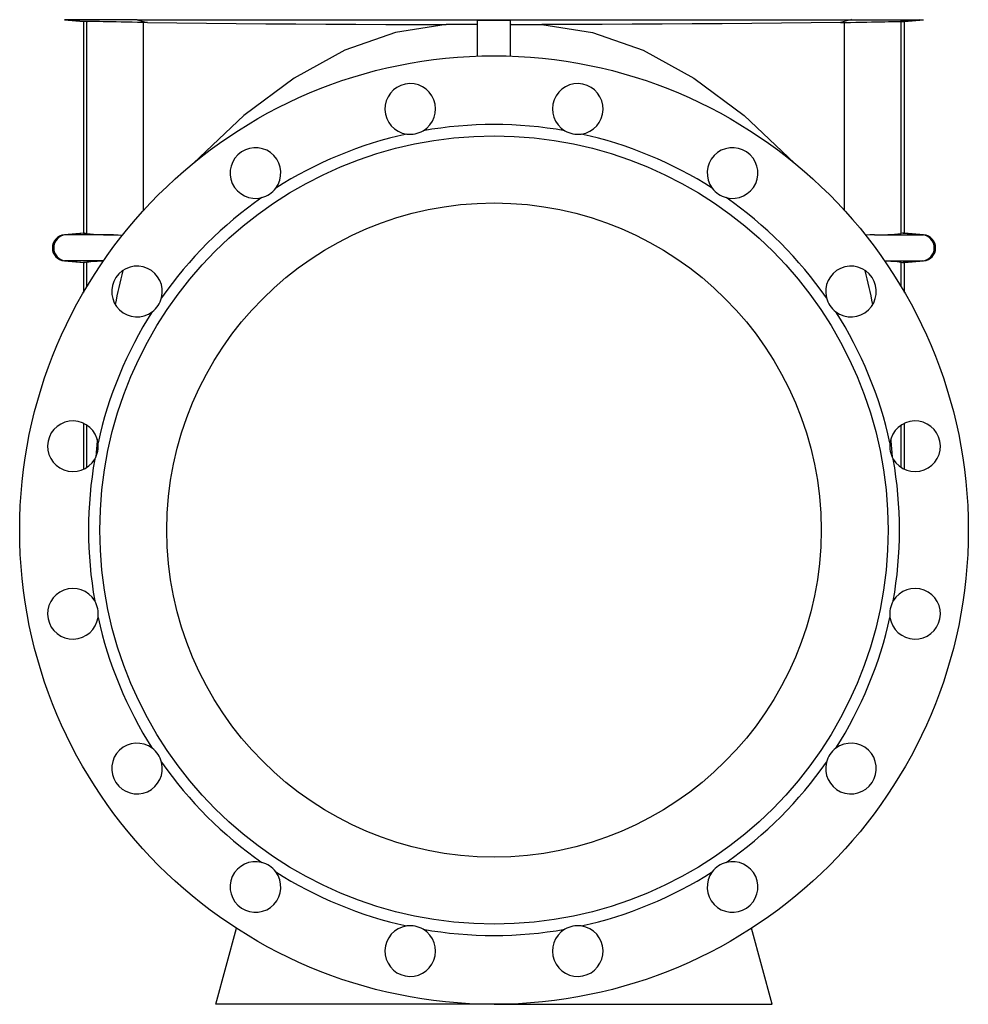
# Model space of a CAD drawing. Extents: x -87 to 1617, y -189 to 2507.
# Tile 2 of 10: x 1027 to 1607, y 532 to 1134. Entities that reach past the tile are written whole.
import ezdxf

# ---------------------------------------------------------------- set-up
doc = ezdxf.new("R2010")
doc.units = 0
doc.layers.get('0').update_dxf_attribs({"linetype": 'CONTINUOUS'})

msp = doc.modelspace()

# ---------------------------------------------------------------- linework, layer by layer
at = {"color": 7, "linetype": 'CONTINUOUS'}
for p, q in [((1054.72, 1133.61), (1066.42, 1132.58)), ((1057.01, 1133.61), (1054.72, 1133.61)), ((1099.19, 1133.61), (1057.01, 1133.61)), ((1057.01, 1133.61), (1068.8, 1132.57)), ((1066.42, 1132.58), (1066.42, 1003.07)), ((1068.8, 1132.57), (1068.41, 1132.58)), ((1068.41, 1002.86), (1068.41, 1132.58)), ((1099.19, 1133.61), (1535.65, 1133.61)), ((1099.19, 1133.61), (1105.51, 1131.89)), ((1105.51, 1131.89), (1103.07, 1131.92)), ((1103.07, 1016.91), (1103.07, 1131.92)), ((1307.42, 1111.4), (1307.42, 1133.39)), ((1327.42, 1111.4), (1327.42, 1133.39)), ((1535.65, 1133.61), (1529.32, 1131.89)), ((1529.32, 1131.89), (1531.77, 1131.92)), ((1531.77, 1016.91), (1531.77, 1131.92)), ((1535.65, 1133.61), (1577.83, 1133.61)), ((1577.83, 1133.61), (1566.04, 1132.57)), ((1566.04, 1132.57), (1566.42, 1132.58)), ((1566.42, 1002.86), (1566.42, 1132.58)), ((1568.42, 1132.58), (1580.12, 1133.61)), ((1568.42, 1003.07), (1568.42, 1132.58)), ((1577.83, 1133.61), (1580.12, 1133.61)), ((1307.02, 1130.57), (1288.26, 1130.6)), ((1307.02, 1130.57), (1307.42, 1130.57)), ((1307.42, 1130.55), (1307.02, 1130.57)), ((1327.82, 1130.57), (1327.42, 1130.57)), ((1327.42, 1130.55), (1327.82, 1130.57)), ((1327.82, 1130.57), (1346.58, 1130.6)), ((1066.42, 1003.07), (1054.72, 1002.05)), ((1055.51, 1002.05), (1054.72, 1002.05)), ((1067.2, 1003.07), (1055.51, 1002.05)), ((1084.83, 1002.05), (1055.51, 1002.05)), ((1550.01, 1002.05), (1579.33, 1002.05)), ((1567.63, 1003.07), (1579.33, 1002.05)), ((1580.12, 1002.05), (1568.42, 1003.07)), ((1579.33, 1002.05), (1580.12, 1002.05)), ((1054.72, 986.11), (1066.42, 985.08)), ((1055.51, 986.11), (1054.72, 986.11)), ((1078.61, 986.11), (1055.51, 986.11)), ((1055.51, 986.11), (1067.2, 985.08)), ((1066.42, 985.08), (1066.42, 966.83)), ((1068.41, 970.22), (1068.41, 985.29)), ((1556.23, 986.11), (1579.33, 986.11)), ((1566.42, 970.22), (1566.42, 985.29)), ((1579.33, 986.11), (1567.63, 985.08)), ((1568.42, 985.08), (1580.12, 986.11)), ((1568.42, 966.83), (1568.42, 985.08)), ((1579.33, 986.11), (1580.12, 986.11)), ((1066.42, 886.88), (1066.42, 858.7)), ((1068.41, 859.79), (1068.41, 885.78)), ((1566.42, 859.79), (1566.42, 885.78)), ((1568.42, 858.7), (1568.42, 886.88)), ((1147.42, 531.58), (1159.88, 578.1)), ((1487.42, 531.58), (1474.95, 578.1)), ((1317.42, 531.58), (1147.42, 531.58)), ((1317.42, 531.58), (1487.42, 531.58))]:
    msp.add_line(p, q, dxfattribs=at)
for points in [[(1068.41, 1132.58), (1067.54, 1132.58), (1066.92, 1132.58), (1066.54, 1132.58), (1066.42, 1132.58)], [(1103.07, 1131.92), (1099.55, 1131.99), (1096.1, 1132.04), (1092.75, 1132.1), (1089.55, 1132.16), (1086.5, 1132.21), (1083.62, 1132.26), (1080.94, 1132.31), (1078.47, 1132.36), (1076.25, 1132.4), (1074.26, 1132.44), (1072.53, 1132.48), (1071.09, 1132.51), (1070.14, 1132.53), (1069.37, 1132.55), (1068.8, 1132.57)], [(1098.9, 1133.74), (1099.19, 1133.61)], [(1105.51, 1131.89), (1123.55, 1131.67), (1141.65, 1131.48), (1159.79, 1131.3), (1177.97, 1131.14), (1196.18, 1131), (1214.55, 1130.88), (1232.95, 1130.78), (1251.37, 1130.7), (1269.81, 1130.64), (1288.26, 1130.6)], [(1307.42, 1133.39), (1317.42, 1133.38), (1327.42, 1133.39)], [(1529.32, 1131.89), (1511.29, 1131.67), (1493.19, 1131.48), (1475.05, 1131.3), (1456.87, 1131.14), (1438.66, 1131), (1420.29, 1130.88), (1401.89, 1130.78), (1383.47, 1130.7), (1365.03, 1130.64), (1346.58, 1130.6)], [(1531.77, 1131.92), (1535.29, 1131.99), (1538.74, 1132.04), (1542.08, 1132.1), (1545.29, 1132.16), (1548.33, 1132.21), (1551.21, 1132.26), (1553.9, 1132.31), (1556.36, 1132.36), (1558.59, 1132.4), (1560.58, 1132.44), (1562.3, 1132.48), (1563.75, 1132.51), (1564.7, 1132.53), (1565.46, 1132.55), (1566.04, 1132.57)], [(1535.94, 1133.74), (1535.65, 1133.61)], [(1566.42, 1132.58), (1567.3, 1132.58), (1567.92, 1132.58), (1568.29, 1132.58), (1568.42, 1132.58)], [(1288.26, 1130.6), (1257.2, 1125.77), (1226.19, 1114.88), (1195.25, 1097.93), (1164.4, 1074.94), (1133.69, 1045.95)], [(1346.58, 1130.6), (1377.63, 1125.77), (1408.64, 1114.88), (1439.59, 1097.93), (1470.44, 1074.94), (1501.15, 1045.95)], [(1066.42, 1003.07), (1066.61, 1003.07), (1067.2, 1003.07)], [(1067.2, 1003.07), (1067.74, 1003.02), (1068.41, 1002.86)], [(1084.83, 1002.05), (1087.71, 1001.96), (1090.28, 1001.84)], [(1550.01, 1002.05), (1547.13, 1001.96), (1544.55, 1001.84)], [(1567.63, 1003.07), (1567.1, 1003.02), (1566.42, 1002.86)], [(1568.42, 1003.07), (1568.22, 1003.07), (1567.63, 1003.07)], [(1067.2, 985.08), (1066.62, 985.08), (1066.42, 985.08)], [(1068.41, 985.29), (1067.74, 985.13), (1067.2, 985.08)], [(1566.42, 985.29), (1567.1, 985.13), (1567.63, 985.08)], [(1567.63, 985.08), (1568.22, 985.08), (1568.42, 985.08)], [(1074.83, 877.17), (1074.71, 875.86), (1074.12, 869), (1073.88, 866.09)], [(1560.01, 877.17), (1560.12, 875.86), (1560.71, 869), (1560.95, 866.09)]]:
    msp.add_lwpolyline(points, dxfattribs=at)
for radius in [290, 241, 200]:
    msp.add_circle((1317.42, 821.58), radius, dxfattribs=at)
for centre, radius, start, end in [((1266.21, 1079.03), 15.5, 300.59414, 261.90586), ((1368.63, 1079.03), 15.5, 278.09414, 239.40586), ((1266.21, 1079.03), 15.5, 261.90578, 300.59423), ((1317.42, 821.58), 247.93, 79.9366, 100.0634), ((1368.63, 1079.03), 15.5, 239.40577, 278.09422), ((1317.42, 821.58), 247.93, 102.4366, 122.5634), ((1317.42, 821.58), 247.93, 57.4366, 77.5634), ((1171.58, 1039.84), 15.5, 323.09414, 284.40586), ((1463.26, 1039.84), 15.5, 255.59414, 216.90586), ((1171.58, 1039.84), 15.5, 284.40585, 323.09416), ((1463.26, 1039.84), 15.5, 216.90584, 255.59415), ((1317.42, 821.58), 247.93, 124.9366, 145.0634), ((1317.42, 821.58), 247.93, 34.9366, 55.0634), ((1055.42, 994.08), 8, 95, 265), ((1056.21, 994.08), 8, 95.08196, 264.91804), ((1084.51, 1161.7), 159.66, 264.21173, 270.11355), ((1550.32, 1161.7), 159.66, 269.88645, 275.78827), ((1578.62, 994.08), 8, 275.08196, 84.91804), ((1579.42, 994.08), 8, 275, 85), ((1079.14, 896.43), 89.51, 90.40888, 96.88622), ((1099.16, 967.41), 15.5, 345.59414, 306.90586), ((1535.68, 967.41), 15.5, 233.09414, 194.40586), ((1555.67, 896.17), 89.77, 83.11734, 89.60355), ((1411, 896.59), 331.23, 165.36469, 169.04582), ((1223.83, 896.59), 331.23, 10.95418, 14.63531), ((1099.16, 967.41), 15.5, 306.90585, 345.59414), ((1535.68, 967.41), 15.5, 194.40586, 233.09415), ((1317.42, 821.58), 247.93, 147.4366, 167.5634), ((1317.42, 821.58), 247.93, 12.4366, 32.5634), ((1059.96, 872.79), 15.5, 8.09414, 329.40586), ((1574.87, 872.79), 15.5, 210.59414, 171.90586), ((1059.96, 872.79), 15.5, 329.40573, 8.09427), ((1574.87, 872.79), 15.5, 171.90573, 210.59427), ((1317.42, 821.58), 247.93, 169.9366, 190.0634), ((1317.42, 821.58), 247.93, 349.9366, 10.0634), ((1059.96, 770.36), 15.5, 30.59414, 351.90586), ((1574.87, 770.36), 15.5, 188.09414, 149.40586), ((1059.96, 770.36), 15.5, 351.90578, 30.59423), ((1574.87, 770.36), 15.5, 149.40577, 188.09422), ((1317.42, 821.58), 247.93, 192.4366, 212.5634), ((1317.42, 821.58), 247.93, 327.4366, 347.5634), ((1099.16, 675.74), 15.5, 53.09414, 14.40586), ((1099.16, 675.74), 15.5, 14.40585, 53.09416), ((1535.68, 675.74), 15.5, 165.59414, 126.90586), ((1535.68, 675.74), 15.5, 126.90584, 165.59415), ((1317.42, 821.58), 247.93, 214.9366, 235.0634), ((1317.42, 821.58), 247.93, 304.9366, 325.0634), ((1171.58, 603.32), 15.5, 75.59414, 36.90586), ((1171.58, 603.32), 15.5, 36.90585, 75.59414), ((1463.26, 603.32), 15.5, 143.09414, 104.40586), ((1463.26, 603.32), 15.5, 104.40586, 143.09415), ((1317.42, 821.58), 247.93, 237.4366, 257.5634), ((1317.42, 821.58), 247.93, 282.4366, 302.5634), ((1266.21, 564.12), 15.5, 98.09414, 59.40586), ((1266.21, 564.12), 15.5, 59.40573, 98.09427), ((1368.63, 564.12), 15.5, 120.59414, 81.90586), ((1368.63, 564.12), 15.5, 81.90573, 120.59427), ((1317.42, 821.58), 247.93, 259.9366, 280.0634)]:
    msp.add_arc(centre, radius, start, end, dxfattribs=at)

doc.saveas('drawing.dxf')
